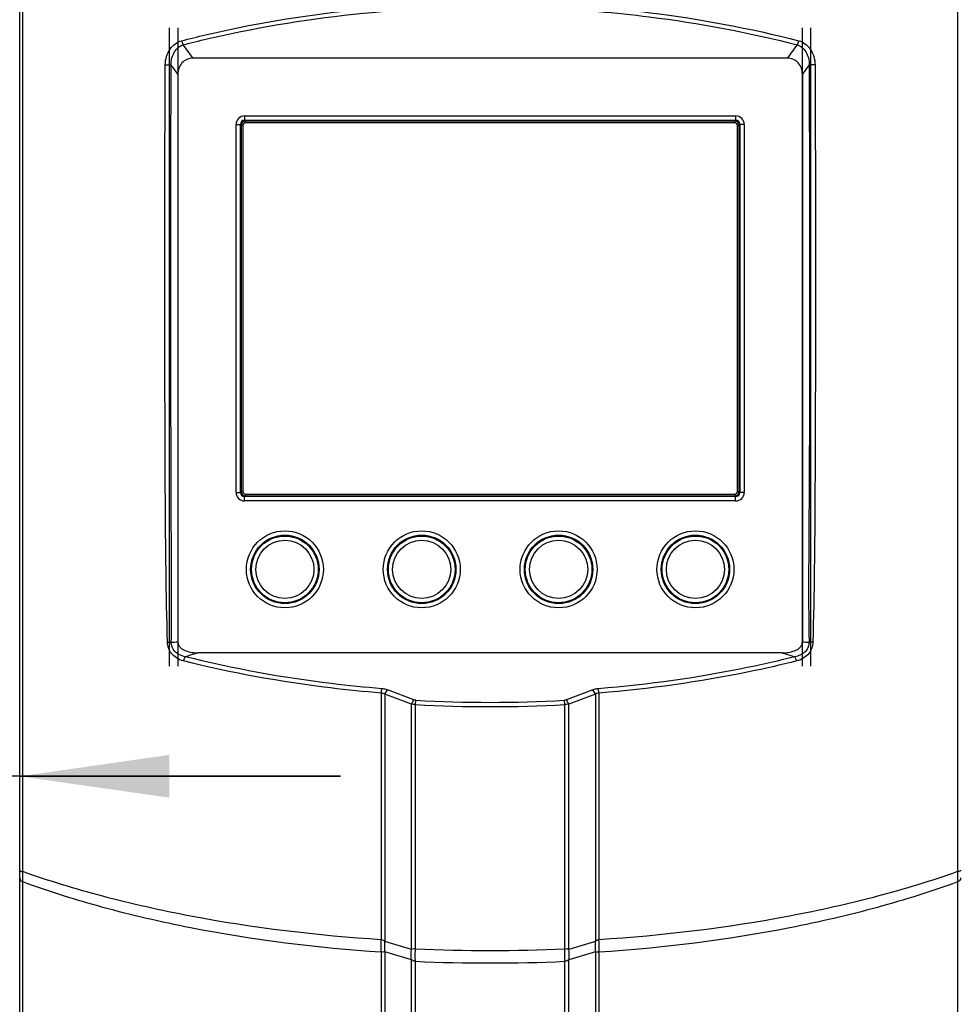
# Model space of a CAD drawing. Header units: millimetres. Extents: x 0 to 420, y 0 to 297.
# Tile 113 of 256: x 62 to 84, y 185 to 208. Entities that reach past the tile are written whole.
import ezdxf

# ---------------------------------------------------------------- set-up
doc = ezdxf.new("R2010")
doc.units = ezdxf.units.MM
doc.header["$LTSCALE"] = 23.1
doc.layers.get('0').update_dxf_attribs({"linetype": 'CONTINUOUS'})
for name, color, linetype in [('02___PRT_ALL_AXES', 7, 'CONTINUOUS'), ('03___PRT_ALL_CURVES', 7, 'CONTINUOUS'), ('DIM_PILOTEES', 7, 'CONTINUOUS')]:
    doc.layers.add(name, color=color, linetype=linetype)
doc.styles.get("Standard").update_dxf_attribs({"font": 'txt', "width": 0.7})
doc.dimstyles.new('DIMSTYLE_1', dxfattribs={"dimtxt": 2.5, "dimasz": 3.5, "dimexe": 2, "dimexo": 0, "dimtad": 1, "dimdec": 0, "dimlfac": 5, "dimdsep": 46, "dimtxsty": 'Standard', "dimblk": '_FILLED', "dimblk1": '_FILLED', "dimblk2": '_FILLED', "dimcen": 0.09, "dimazin": 2, "dimtp": 0.8, "dimtm": 0.8, "dimtfac": 1, "dimtdec": 0, "dimtofl": 0, "dimtmove": 0, "dimatfit": 3, "dimldrblk": '_FILLED', "dimfxl": 0, "dimtolj": 1, "dimarcsym": 0})
doc.dimstyles.new('DIMSTYLE_2', dxfattribs={"dimtxt": 2.5, "dimasz": 3.5, "dimexe": 2, "dimexo": 0, "dimtad": 1, "dimdec": 0, "dimlfac": 5, "dimdsep": 46, "dimtxsty": 'Standard', "dimblk": '_FILLED', "dimblk1": '_FILLED', "dimblk2": '_FILLED', "dimcen": 0.09, "dimazin": 2, "dimtp": 0.3, "dimtm": 0.3, "dimtfac": 1, "dimtdec": 0, "dimtofl": 0, "dimtmove": 0, "dimatfit": 3, "dimldrblk": '_FILLED', "dimfxl": 0, "dimtolj": 1, "dimarcsym": 0})

# ---------------------------------------------------------------- blocks, each defined once
blk = doc.blocks.new('_FILLED')
at = {"color": 0, "linetype": 'ByBlock'}
blk.add_solid([(0, 0), (-1, 0.1429), (-1, -0.1429)], dxfattribs=at)
blk = doc.blocks.new('*D1')
at = {"layer": 'DIM_PILOTEES', "color": 2, "linetype": 'Continuous'}
for p, q in [((71.586, 247.749), (30.431, 247.749)), ((32.431, 247.749), (32.431, 199.516)), ((32.431, 151.283), (32.431, 199.516)), ((53.7, 151.283), (30.431, 151.283))]:
    blk.add_line(p, q, dxfattribs=at)
at = {"layer": 'DIM_PILOTEES', "color": 2, "linetype": 'Continuous', "xscale": 3.5, "yscale": 3.5, "zscale": 3.5}
for p, rotation in [((32.431, 247.749), 90), ((32.431, 151.283), 270)]:
    blk.add_blockref('_FILLED', p, dxfattribs=dict(at, rotation=rotation))
at = {"layer": 'DIM_PILOTEES', "color": 2, "linetype": 'Continuous', "insert": (29.306, 199.516), "char_height": 2.5, "width": 8.83929, "attachment_point": 2, "rotation": 90, "line_spacing_factor": 0.9}
blk.add_mtext('{\\ftxt;\\W0.0001;\\H0.0001;\\~}{\\ftxt;\\W2.3571428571;\\H2.5; }{\\ftxt;\\W0.0001;\\H0.0001;\\~}', dxfattribs=at)
blk = doc.blocks.new('*D3')
at = {"layer": 'DIM_PILOTEES', "color": 2, "linetype": 'Continuous'}
for p, q in [((53.805, 211.288), (53.805, 188.706)), ((53.805, 190.706), (44.744, 190.706)), ((44.744, 190.706), (57.675, 190.706)), ((69.046, 190.706), (57.675, 190.706)), ((61.546, 190.706), (69.046, 190.706))]:
    blk.add_line(p, q, dxfattribs=at)
at = {"layer": 'DIM_PILOTEES', "color": 2, "linetype": 'Continuous', "xscale": 3.5, "yscale": 3.5, "zscale": 3.5}
blk.add_blockref('_FILLED', (53.805, 190.706), dxfattribs=at)
at = {"layer": 'DIM_PILOTEES', "color": 2, "linetype": 'Continuous', "xscale": 3.5, "yscale": 3.5, "zscale": 3.5, "rotation": 180}
blk.add_blockref('_FILLED', (61.546, 190.706), dxfattribs=at)
at = {"layer": 'DIM_PILOTEES', "color": 2, "linetype": 'Continuous', "insert": (48.494, 193.831), "char_height": 2.5, "width": 5.625, "attachment_point": 3, "line_spacing_factor": 0.9}
blk.add_mtext('{\\ftxt;\\W0.0001;\\H0.0001;\\~}{\\ftxt;\\W1.5;\\H2.5; }{\\ftxt;\\W0.0001;\\H0.0001;\\~}', dxfattribs=at)
blk = doc.blocks.new('*D4')
at = {"layer": 'DIM_PILOTEES', "color": 2, "linetype": 'Continuous'}
for p, q in [((71.586, 247.749), (38.087, 247.749)), ((40.087, 247.749), (40.087, 202.046)), ((40.087, 156.343), (40.087, 202.046)), ((55.346, 156.343), (38.087, 156.343))]:
    blk.add_line(p, q, dxfattribs=at)
at = {"layer": 'DIM_PILOTEES', "color": 2, "linetype": 'Continuous', "xscale": 3.5, "yscale": 3.5, "zscale": 3.5}
for p, rotation in [((40.087, 247.749), 90), ((40.087, 156.343), 270)]:
    blk.add_blockref('_FILLED', p, dxfattribs=dict(at, rotation=rotation))
at = {"layer": 'DIM_PILOTEES', "color": 2, "linetype": 'Continuous', "insert": (36.962, 202.046), "char_height": 2.5, "width": 8.57143, "attachment_point": 2, "rotation": 90, "line_spacing_factor": 0.9}
blk.add_mtext('{\\ftxt;\\W0.0001;\\H0.0001;\\~}{\\ftxt;\\W2.2857142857;\\H2.5; }{\\ftxt;\\W0.0001;\\H0.0001;\\~}', dxfattribs=at)

msp = doc.modelspace()

# ---------------------------------------------------------------- linework, layer by layer
at = {"color": 7, "linetype": 'Continuous'}
for p, q in [((61.5461, 165.3434), (61.5461, 222.412)), ((61.6175, 188.4764), (61.6175, 221.6829)), ((83.4746, 221.6829), (83.4746, 188.4764)), ((65.3278, 207.8995), (65.3703, 207.8058)), ((79.7643, 207.8995), (79.7218, 207.8058)), ((79.4952, 207.4934), (65.5969, 207.4934)), ((64.9497, 207.3389), (65.0868, 207.3348)), ((80.1424, 207.3389), (80.0053, 207.3348)), ((65.2461, 207.1169), (65.2461, 193.8486)), ((79.8461, 207.1169), (79.8461, 193.8486)), ((66.8061, 206.1434), (66.8061, 206.0434)), ((66.8061, 206.1434), (78.2861, 206.1434)), ((66.8061, 206.0434), (78.2861, 206.0434)), ((66.8261, 205.9834), (66.8261, 206.0234)), ((78.2661, 206.0234), (66.8261, 206.0234)), ((78.2661, 205.9834), (78.2661, 206.0234)), ((78.2861, 206.1434), (78.2861, 206.0434)), ((66.6061, 197.3434), (66.6061, 205.9434)), ((66.6061, 205.9434), (66.7061, 205.9434)), ((66.7061, 197.3434), (66.7061, 205.9434)), ((66.7261, 205.9234), (66.7261, 197.3634)), ((66.7661, 205.9234), (66.7261, 205.9234)), ((66.7661, 205.9234), (66.7661, 197.3634)), ((78.2661, 205.9834), (66.8261, 205.9834)), ((78.3261, 205.9234), (78.3661, 205.9234)), ((78.3261, 197.3634), (78.3261, 205.9234)), ((78.3661, 197.3634), (78.3661, 205.9234)), ((78.4861, 205.9434), (78.3861, 205.9434)), ((78.3861, 205.9434), (78.3861, 197.3434)), ((78.4861, 205.9434), (78.4861, 197.3434)), ((66.6061, 197.3434), (66.7061, 197.3434)), ((66.7661, 197.3634), (66.7261, 197.3634)), ((66.8261, 197.3034), (78.2661, 197.3034)), ((66.8261, 197.3034), (66.8261, 197.2634)), ((78.2661, 197.3034), (78.2661, 197.2634)), ((78.3261, 197.3634), (78.3661, 197.3634)), ((78.4861, 197.3434), (78.3861, 197.3434)), ((78.2861, 197.2434), (66.8061, 197.2434)), ((66.8061, 197.1434), (66.8061, 197.2434)), ((78.2861, 197.1434), (66.8061, 197.1434)), ((66.8261, 197.2634), (78.2661, 197.2634)), ((78.2861, 197.1434), (78.2861, 197.2434)), ((65.0017, 193.8379), (65.0904, 193.8405)), ((80.0904, 193.8379), (80.0017, 193.8405)), ((79.3703, 193.5934), (65.7218, 193.5934)), ((65.3766, 193.4018), (65.4187, 193.5005)), ((79.7155, 193.4018), (79.6734, 193.5005)), ((70.0014, 192.652), (70.0164, 192.7526)), ((70.0862, 192.627), (70.1435, 192.7252)), ((70.761, 192.4924), (70.1435, 192.7252)), ((74.9486, 192.7252), (74.3311, 192.4924)), ((75.0059, 192.627), (74.9486, 192.7252)), ((75.0907, 192.652), (75.0757, 192.7526)), ((70.0014, 192.652), (70.0014, 186.8848)), ((70.0862, 192.627), (70.0862, 186.8427)), ((70.7037, 192.394), (70.0862, 192.627)), ((70.7037, 192.394), (70.761, 192.4924)), ((70.7978, 192.382), (70.8081, 192.483)), ((74.2943, 192.382), (74.284, 192.483)), ((74.3884, 192.394), (74.3311, 192.4924)), ((75.0059, 192.627), (74.3884, 192.394)), ((75.0059, 192.627), (75.0059, 186.8427)), ((75.0907, 192.652), (75.0907, 186.8848)), ((70.7037, 186.6577), (70.7037, 192.394)), ((70.7978, 186.671), (70.7978, 192.382)), ((74.2943, 186.671), (74.2943, 192.382)), ((74.3884, 186.6577), (74.3884, 192.394)), ((61.6175, 165.3434), (61.6175, 188.2353)), ((83.4746, 188.2353), (83.4746, 165.3434)), ((70.7037, 186.6577), (70.0862, 186.8427)), ((75.0059, 186.8427), (74.3884, 186.6577)), ((70.0014, 186.5931), (70.0014, 177.4642)), ((70.0862, 186.6017), (70.0862, 177.4422)), ((70.7037, 186.4185), (70.0862, 186.6017)), ((75.0059, 186.6017), (74.3884, 186.4185)), ((75.0059, 186.6017), (75.0059, 177.4422)), ((75.0907, 186.5931), (75.0907, 177.4642)), ((70.7037, 177.1069), (70.7037, 186.4185)), ((70.7978, 177.0804), (70.7978, 186.38)), ((74.2943, 177.0804), (74.2943, 186.38)), ((74.3884, 177.1069), (74.3884, 186.4185))]:
    msp.add_line(p, q, dxfattribs=at)
for centre, radius in [((67.7461, 195.5434), 0.9), ((70.9461, 195.5434), 0.9), ((74.1461, 195.5434), 0.9), ((77.3461, 195.5434), 0.9), ((67.7461, 195.5434), 0.8), ((67.7461, 195.5426), 0.78), ((67.7461, 195.5426), 0.68), ((70.9461, 195.5434), 0.8), ((70.9461, 195.5426), 0.78), ((70.9461, 195.5426), 0.68), ((74.1461, 195.5434), 0.8), ((74.1461, 195.5426), 0.78), ((74.1461, 195.5426), 0.68), ((77.3461, 195.5434), 0.8), ((77.3461, 195.5426), 0.78), ((77.3461, 195.5426), 0.68)]:
    msp.add_circle(centre, radius, dxfattribs=at)
for centre, radius, start, end in [((58.1046, 202.2969), 9.118, 34.74428, 37.16982), ((86.9875, 202.2969), 9.118, 142.83018, 145.25571), ((58.4501, 202.3185), 8.3192, 35.22495, 37.08361), ((86.642, 202.3185), 8.3192, 142.91639, 144.77505), ((66.8061, 205.9434), 0.2, 90, 180), ((66.8061, 205.9434), 0.1, 90, 180), ((66.8261, 205.9234), 0.1, 90, 180), ((78.2661, 205.9234), 0.1, 0, 90), ((78.2861, 205.9434), 0.2, 0, 90), ((78.2861, 205.9434), 0.1, 0, 90), ((66.8261, 205.9234), 0.06, 90, 180), ((78.2661, 205.9234), 0.06, 0, 90), ((66.8061, 197.3434), 0.2, 180, 270), ((66.8061, 197.3434), 0.1, 180, 270), ((66.8261, 197.3634), 0.1, 180, 270), ((66.8261, 197.3634), 0.06, 180, 270), ((78.2661, 197.3634), 0.1, 270, 360), ((78.2661, 197.3634), 0.06, 270, 360), ((78.2861, 197.3434), 0.2, 270, 360), ((78.2861, 197.3434), 0.1, 270, 360), ((64.6162, 204.4413), 10.6114, 272.56141, 273.40298), ((80.476, 204.4425), 10.6127, 266.59707, 267.43854), ((72.5461, 223.7756), 31.3408, 266.82113, 273.17887), ((72.5461, 223.9631), 31.6295, 266.83151, 273.16849), ((72.5461, 227.1367), 40.5035, 267.52619, 272.47381), ((72.5461, 225.6785), 39.3373, 267.45281, 272.54719)]:
    msp.add_arc(centre, radius, start, end, dxfattribs=at)
for points, knots in [([(65.3278, 207.8995), (65.7034, 207.9967), (67.2427, 208.357), (68.813, 208.5809), (70.0014, 208.6797)], [0, 0, 0, 0, 0.2454968, 1, 1, 1, 1]), ([(65.3703, 207.8058), (65.7437, 207.9028), (67.2737, 208.2624), (68.8349, 208.4858), (70.0164, 208.5845)], [0, 0, 0, 0, 0.24552, 1, 1, 1, 1]), ([(75.0757, 208.5845), (75.4738, 208.5512), (77.0368, 208.3891), (78.5876, 208.1005), (79.7218, 207.8058)], [0, 0, 0, 0, 0.2541871, 1, 1, 1, 1]), ([(75.0907, 208.6797), (75.4911, 208.6464), (77.0632, 208.484), (78.6232, 208.1948), (79.7643, 207.8995)], [0, 0, 0, 0, 0.2542047, 1, 1, 1, 1]), ([(64.9497, 207.3389), (64.95, 207.4055), (64.9702, 207.5366), (65.053, 207.7089), (65.1755, 207.837), (65.2773, 207.8864), (65.3278, 207.8995)], [0, 0, 0, 0, 0.2765616, 0.5418842, 0.783068, 1, 1, 1, 1]), ([(79.7643, 207.8995), (79.8149, 207.8864), (79.9168, 207.8368), (80.0393, 207.7086), (80.122, 207.5363), (80.1421, 207.4054), (80.1424, 207.3389)], [0, 0, 0, 0, 0.2174426, 0.4585664, 0.7238259, 1, 1, 1, 1]), ([(65.0868, 207.3348), (65.0852, 207.3903), (65.097, 207.4992), (65.1571, 207.644), (65.2503, 207.7524), (65.3305, 207.7947), (65.3703, 207.8058)], [0, 0, 0, 0, 0.2834861, 0.5509244, 0.7890642, 1, 1, 1, 1]), ([(79.7218, 207.8058), (79.7617, 207.7947), (79.8419, 207.7523), (79.9351, 207.6438), (79.9951, 207.499), (80.0069, 207.3902), (80.0053, 207.3348)], [0, 0, 0, 0, 0.2114344, 0.4495249, 0.7169082, 1, 1, 1, 1]), ([(65.5969, 207.4934), (65.5492, 207.4934), (65.4525, 207.4753), (65.3326, 207.389), (65.2604, 207.261), (65.2461, 207.1647), (65.2461, 207.1169)], [0, 0, 0, 0, 0.2499245, 0.4995798, 0.7495455, 1, 1, 1, 1]), ([(79.8461, 207.1169), (79.8461, 207.1647), (79.8317, 207.261), (79.7595, 207.389), (79.6396, 207.4753), (79.5429, 207.4934), (79.4952, 207.4934)], [0, 0, 0, 0, 0.2504547, 0.5004203, 0.7500758, 1, 1, 1, 1]), ([(65.0017, 193.8379), (64.9692, 194.9619), (64.9489, 197.2224), (64.9399, 200.5933), (64.9396, 203.9693), (64.9441, 206.2095), (64.9497, 207.3389)], [0, 0, 0, 0, 0.2498496, 0.5022409, 0.7490255, 1, 1, 1, 1]), ([(65.0904, 193.8405), (65.1002, 194.3999), (65.1002, 195.2409), (65.0918, 196.3658), (65.0859, 197.5027), (65.0836, 198.9218), (65.0815, 200.6121), (65.0801, 202.2853), (65.0809, 204.5234), (65.0835, 206.2062), (65.0868, 207.3348)], [0, 0, 0, 0, 0.1243908, 0.1869398, 0.2501094, 0.3771381, 0.5024238, 0.6258844, 0.7491054, 1, 1, 1, 1]), ([(80.0053, 207.3348), (80.0086, 206.2187), (80.0125, 203.991), (80.0102, 200.6388), (80.0113, 197.2568), (79.9816, 194.9862), (80.0017, 193.8405)], [0, 0, 0, 0, 0.2481192, 0.4952657, 0.7452366, 1, 1, 1, 1]), ([(80.1424, 207.3389), (80.148, 206.222), (80.1525, 203.9922), (80.1522, 200.6372), (80.1432, 197.2538), (80.1235, 194.9829), (80.0904, 193.8379)], [0, 0, 0, 0, 0.2481967, 0.4954485, 0.7454863, 1, 1, 1, 1]), ([(65.3766, 193.4018), (65.3182, 193.4164), (65.2122, 193.4613), (65.0916, 193.5705), (65.0202, 193.6996), (65.003, 193.7925), (65.0017, 193.8379)], [0, 0, 0, 0, 0.2931733, 0.5484744, 0.7787475, 1, 1, 1, 1]), ([(65.4187, 193.5005), (65.3671, 193.5102), (65.2739, 193.5416), (65.1654, 193.6255), (65.1026, 193.7288), (65.09, 193.8041), (65.0904, 193.8405)], [0, 0, 0, 0, 0.3079001, 0.5642972, 0.7873146, 1, 1, 1, 1]), ([(65.2461, 193.8486), (65.2461, 193.824), (65.2564, 193.7739), (65.3014, 193.713), (65.3619, 193.6691), (65.4521, 193.6277), (65.5735, 193.5997), (65.6724, 193.5934), (65.7218, 193.5934)], [0, 0, 0, 0, 0.1246089, 0.2493846, 0.3744527, 0.499626, 0.7497023, 1, 1, 1, 1]), ([(79.3703, 193.5934), (79.4197, 193.5934), (79.5186, 193.5997), (79.64, 193.6277), (79.7302, 193.6691), (79.7907, 193.7131), (79.8357, 193.7739), (79.8461, 193.824), (79.8461, 193.8486)], [0, 0, 0, 0, 0.2503081, 0.5003947, 0.6255693, 0.7506428, 0.8754098, 1, 1, 1, 1]), ([(80.0017, 193.8405), (80.0021, 193.8037), (79.9893, 193.7281), (79.926, 193.6249), (79.8177, 193.5414), (79.7248, 193.5102), (79.6734, 193.5005)], [0, 0, 0, 0, 0.2150879, 0.4375131, 0.6932989, 1, 1, 1, 1]), ([(80.0904, 193.8379), (80.089, 193.792), (80.0717, 193.6987), (79.9997, 193.5696), (79.8793, 193.4611), (79.7737, 193.4164), (79.7155, 193.4018)], [0, 0, 0, 0, 0.2237636, 0.4533706, 0.7079946, 1, 1, 1, 1]), ([(65.7218, 193.5934), (65.697, 193.5852), (65.5964, 193.5528), (65.4952, 193.5225), (65.4187, 193.5005)], [0, 0, 0, 0, 0.2475674, 1, 1, 1, 1]), ([(79.3703, 193.5934), (79.3951, 193.5852), (79.4957, 193.5528), (79.5969, 193.5225), (79.6734, 193.5005)], [0, 0, 0, 0, 0.2475673, 1, 1, 1, 1]), ([(70.0014, 192.652), (69.6049, 192.6842), (68.05, 192.841), (66.5065, 193.1187), (65.3766, 193.4018)], [0, 0, 0, 0, 0.2545723, 1, 1, 1, 1]), ([(70.0164, 192.7526), (69.6222, 192.7848), (68.0764, 192.9411), (66.5419, 193.2182), (65.4187, 193.5005)], [0, 0, 0, 0, 0.2545577, 1, 1, 1, 1]), ([(79.6734, 193.5005), (79.3039, 193.4076), (77.7887, 193.0628), (76.2446, 192.848), (75.0757, 192.7526)], [0, 0, 0, 0, 0.2451853, 1, 1, 1, 1]), ([(79.7155, 193.4018), (79.3439, 193.3087), (77.8196, 192.963), (76.2664, 192.7476), (75.0907, 192.652)], [0, 0, 0, 0, 0.2451663, 1, 1, 1, 1]), ([(70.1435, 192.7252), (70.1337, 192.7289), (70.0925, 192.7425), (70.0492, 192.7499), (70.0164, 192.7526)], [0, 0, 0, 0, 0.2409551, 1, 1, 1, 1]), ([(75.0757, 192.7526), (75.0645, 192.7517), (75.0213, 192.7468), (74.9786, 192.7366), (74.9486, 192.7252)], [0, 0, 0, 0, 0.2599406, 1, 1, 1, 1]), ([(70.8081, 192.483), (70.8039, 192.4832), (70.788, 192.4847), (70.7721, 192.4883), (70.761, 192.4924)], [0, 0, 0, 0, 0.2604427, 1, 1, 1, 1]), ([(74.3311, 192.4924), (74.3275, 192.4911), (74.3122, 192.4861), (74.2962, 192.4837), (74.284, 192.483)], [0, 0, 0, 0, 0.2374858, 1, 1, 1, 1]), ([(75.0907, 192.652), (75.0832, 192.6512), (75.054, 192.6467), (75.0255, 192.6371), (75.0059, 192.627)], [0, 0, 0, 0, 0.2562059, 1, 1, 1, 1]), ([(70.7978, 192.382), (70.7895, 192.3823), (70.7579, 192.3841), (70.7264, 192.3886), (70.7037, 192.394)], [0, 0, 0, 0, 0.263127, 1, 1, 1, 1]), ([(74.3884, 192.394), (74.3812, 192.3923), (74.3502, 192.3859), (74.3185, 192.3829), (74.2943, 192.382)], [0, 0, 0, 0, 0.2336203, 1, 1, 1, 1]), ([(61.5461, 188.5091), (61.5461, 188.5004), (61.5762, 188.484), (61.5995, 188.4797), (61.6175, 188.4764)], [0, 0, 0, 0, 0.3221066, 1, 1, 1, 1]), ([(61.5461, 188.3282), (61.5461, 188.31), (61.563, 188.2694), (61.5975, 188.2455), (61.6175, 188.2353)], [0, 0, 0, 0, 0.4482829, 1, 1, 1, 1]), ([(61.6175, 188.2353), (61.6169, 188.2539), (61.615, 188.3343), (61.6158, 188.4147), (61.6175, 188.4764)], [0, 0, 0, 0, 0.231669, 1, 1, 1, 1]), ([(70.0014, 186.8848), (68.5055, 186.9797), (66.3147, 187.2418), (63.5298, 187.8646), (62.2333, 188.2585), (61.6175, 188.4764)], [0, 0, 0, 0, 0.5255525, 0.7709489, 1, 1, 1, 1]), ([(83.4746, 188.4764), (82.8588, 188.2585), (81.5623, 187.8647), (78.7775, 187.2418), (76.5866, 186.9797), (75.0907, 186.8848)], [0, 0, 0, 0, 0.2290473, 0.4744406, 1, 1, 1, 1]), ([(83.5461, 188.5091), (83.5461, 188.5004), (83.5159, 188.484), (83.4926, 188.4797), (83.4746, 188.4764)], [0, 0, 0, 0, 0.3221061, 1, 1, 1, 1]), ([(83.4746, 188.4764), (83.4752, 188.4551), (83.4768, 188.3747), (83.4765, 188.2943), (83.4746, 188.2353)], [0, 0, 0, 0, 0.2659288, 1, 1, 1, 1]), ([(83.5461, 188.3282), (83.5461, 188.31), (83.5291, 188.2694), (83.4946, 188.2455), (83.4746, 188.2353)], [0, 0, 0, 0, 0.448283, 1, 1, 1, 1]), ([(70.0014, 186.5931), (68.505, 186.6909), (66.3128, 186.961), (63.5285, 187.6036), (62.2327, 188.0102), (61.6175, 188.2353)], [0, 0, 0, 0, 0.5251302, 0.7705909, 1, 1, 1, 1]), ([(83.4746, 188.2353), (82.8594, 188.0102), (81.5636, 187.6036), (78.7793, 186.9611), (76.5872, 186.6909), (75.0907, 186.5931)], [0, 0, 0, 0, 0.2294053, 0.4748629, 1, 1, 1, 1]), ([(70.0014, 186.5931), (70.0005, 186.6156), (69.9979, 186.7128), (69.999, 186.8101), (70.0014, 186.8848)], [0, 0, 0, 0, 0.2315254, 1, 1, 1, 1]), ([(70.0862, 186.8427), (70.0803, 186.8477), (70.0553, 186.8673), (70.025, 186.8804), (70.0014, 186.8848)], [0, 0, 0, 0, 0.2446406, 1, 1, 1, 1]), ([(70.0862, 186.6017), (70.084, 186.6207), (70.0773, 186.7009), (70.08, 186.7817), (70.0862, 186.8427)], [0, 0, 0, 0, 0.2380161, 1, 1, 1, 1]), ([(75.0907, 186.8848), (75.0827, 186.8833), (75.0519, 186.8751), (75.0238, 186.8581), (75.0059, 186.8427)], [0, 0, 0, 0, 0.2571291, 1, 1, 1, 1]), ([(75.0059, 186.6017), (75.0081, 186.6207), (75.0148, 186.7009), (75.0121, 186.7817), (75.0059, 186.8427)], [0, 0, 0, 0, 0.2380161, 1, 1, 1, 1]), ([(75.0907, 186.5931), (75.0916, 186.6156), (75.0942, 186.7128), (75.0931, 186.8101), (75.0907, 186.8848)], [0, 0, 0, 0, 0.2315254, 1, 1, 1, 1]), ([(70.0862, 186.6017), (70.08, 186.6006), (70.052, 186.5962), (70.0236, 186.5939), (70.0014, 186.5931)], [0, 0, 0, 0, 0.2189362, 1, 1, 1, 1]), ([(70.7037, 186.4185), (70.7015, 186.4374), (70.695, 186.517), (70.6976, 186.5972), (70.7037, 186.6577)], [0, 0, 0, 0, 0.2381165, 1, 1, 1, 1]), ([(70.7978, 186.671), (70.7893, 186.6707), (70.7576, 186.6687), (70.726, 186.6639), (70.7037, 186.6577)], [0, 0, 0, 0, 0.2687183, 1, 1, 1, 1]), ([(70.7978, 186.38), (70.7972, 186.4025), (70.7954, 186.4995), (70.7962, 186.5965), (70.7978, 186.671)], [0, 0, 0, 0, 0.2314541, 1, 1, 1, 1]), ([(74.2943, 186.38), (74.2949, 186.4025), (74.2967, 186.4995), (74.2959, 186.5965), (74.2943, 186.671)], [0, 0, 0, 0, 0.2314541, 1, 1, 1, 1]), ([(74.3884, 186.6577), (74.3815, 186.6596), (74.3505, 186.6666), (74.3188, 186.67), (74.2943, 186.671)], [0, 0, 0, 0, 0.2277896, 1, 1, 1, 1]), ([(74.3884, 186.4185), (74.3906, 186.4374), (74.3971, 186.517), (74.3945, 186.5972), (74.3884, 186.6577)], [0, 0, 0, 0, 0.2381165, 1, 1, 1, 1]), ([(75.0907, 186.5931), (75.0828, 186.5934), (75.0544, 186.5949), (75.0261, 186.5982), (75.0059, 186.6017)], [0, 0, 0, 0, 0.2784083, 1, 1, 1, 1])]:
    msp.add_open_spline(points, degree=3, knots=knots, dxfattribs=at)
for points in [[(70.0862, 192.627), (70.06, 192.6405), (70.0307, 192.6487), (70.0014, 192.652)], [(70.7978, 186.38), (70.7641, 186.3839), (70.7304, 186.3976), (70.7037, 186.4185)], [(74.3884, 186.4185), (74.3617, 186.3977), (74.328, 186.384), (74.2943, 186.38)]]:
    msp.add_open_spline(points, degree=3, dxfattribs=at)
at = {"layer": '02___PRT_ALL_AXES', "color": 7, "linetype": 'Continuous'}
msp.add_line((61.5461, 188.3282), (61.5461, 188.5091), dxfattribs=at)
at = {"layer": '03___PRT_ALL_CURVES', "color": 40, "linetype": 'Continuous'}
for p, q in [((65.0461, 193.284), (65.0461, 208.2028)), ((79.8461, 193.284), (79.8461, 208.2028)), ((80.0461, 193.284), (80.0461, 208.2028))]:
    msp.add_line(p, q, dxfattribs=at)
at = {"layer": '03___PRT_ALL_CURVES', "color": 4, "linetype": 'Continuous'}
msp.add_line((65.2461, 208.2028), (65.2461, 193.284), dxfattribs=at)

# ---------------------------------------------------------------- dimensions: what is measured, and where the dimension line sits
at = {"layer": 'DIM_PILOTEES', "color": 2, "linetype": 'Continuous'}
for base, p1, p2, angle, text, dimstyle, picture, middle in [((32.431, 247.7489), (53.6999, 151.2834), (71.586, 247.7489), 90, '{\\ftxt;\\W0.0001;\\H0.0001;\\~}{\\ftxt;\\W2.3571428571;\\H2.5; }{\\ftxt;\\W0.0001;\\H0.0001;\\~}', 'DIMSTYLE_1', '*D1', (32.431, 199.159)), ((40.087, 247.7489), (55.3461, 156.3434), (71.586, 247.7489), 90, '{\\ftxt;\\W0.0001;\\H0.0001;\\~}{\\ftxt;\\W2.2857142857;\\H2.5; }{\\ftxt;\\W0.0001;\\H0.0001;\\~}', 'DIMSTYLE_1', '*D4', (40.087, 201.689)), ((53.8048, 190.706), (61.5461, 188.5091), (53.8048, 211.2882), 180, '{\\ftxt;\\W0.0001;\\H0.0001;\\~}{\\ftxt;\\W1.5;\\H2.5; }{\\ftxt;\\W0.0001;\\H0.0001;\\~}', 'DIMSTYLE_2', '*D3', (46.2614, 190.706))]:
    dim = msp.add_linear_dim(base=base, p1=p1, p2=p2, angle=angle, text=text, dimstyle=dimstyle, dxfattribs=at)
    dim.commit()
    dim.dimension.update_dxf_attribs({"geometry": picture, "text_midpoint": middle, "dimtype": 160})

doc.saveas('drawing.dxf')
